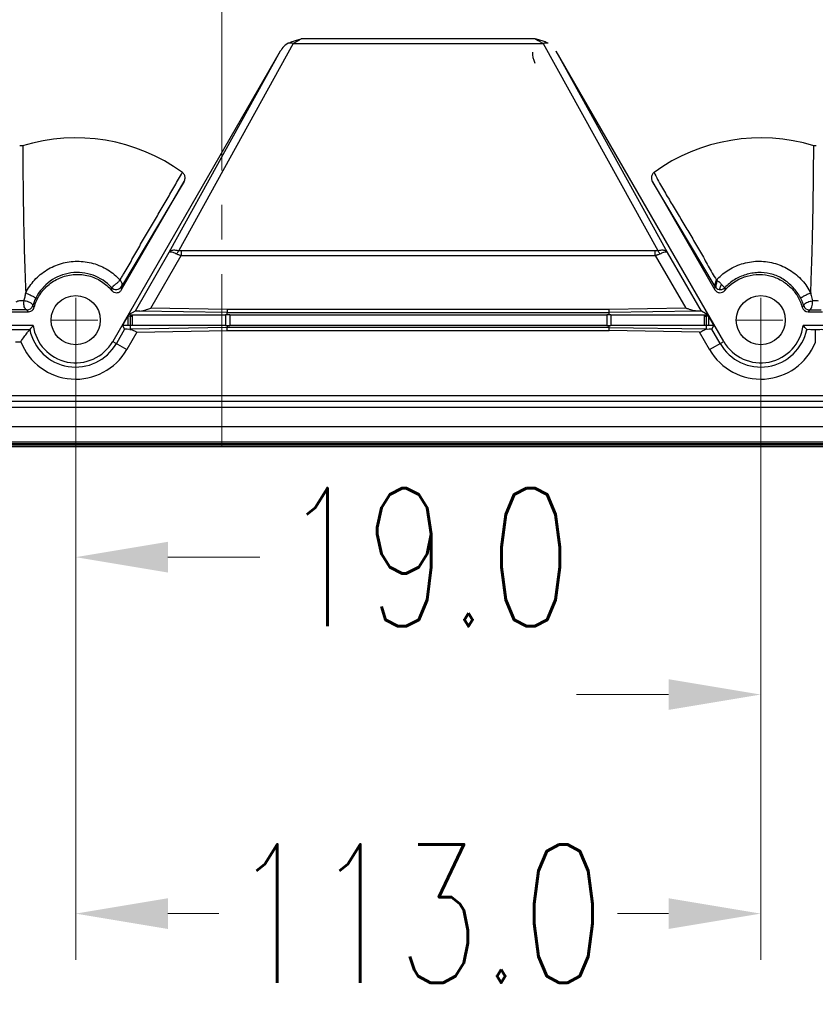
# Model space of a CAD drawing. Header units: inches. Extents: x 3951 to 6642, y -813 to 1217.
# Tile 25 of 33: x 5509 to 5640, y 286 to 449. Entities that reach past the tile are written whole.
import ezdxf

# ---------------------------------------------------------------- set-up
doc = ezdxf.new("R2010")
doc.units = ezdxf.units.IN
doc.header["$LTSCALE"] = 7.600000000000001
doc.header["$MEASUREMENT"] = 0
doc.header["$PDMODE"] = 3
doc.header["$PDSIZE"] = 0.3125
doc.linetypes.add('CENTER', pattern=[2, 1.25, -0.25, 0.25, -0.25])
doc.layers.get('0').update_dxf_attribs({"linetype": 'CONTINUOUS'})
doc.layers.get('Defpoints').update_dxf_attribs({"linetype": 'CONTINUOUS'})
doc.layers.add('5标注', color=1, linetype='CONTINUOUS')
doc.layers.add('center', color=1, linetype='CENTER', lineweight=5)
doc.styles.add('TXT', font='txt.shx', dxfattribs={"width": 0.7, "bigfont": 'INTECAD.SHX'})
doc.dimstyles.new('标准样式', dxfattribs={"dimscale": 7.600000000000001, "dimtxt": 3, "dimasz": 2, "dimexe": 1, "dimexo": 0, "dimgap": 1, "dimtad": 0, "dimdec": 1, "dimzin": 1, "dimdsep": 46, "dimtxsty": 'TXT', "dimcen": 0.09, "dimclrd": 5, "dimclre": 252, "dimadec": 1, "dimazin": 0, "dimtfac": 1, "dimtdec": 1, "dimtofl": 0, "dimtmove": 0, "dimatfit": 3, "dimfxl": 0, "dimtzin": 0, "dimlwd": 13, "dimlwe": 13, "dimarcsym": 0})

# ---------------------------------------------------------------- blocks, each defined once
blk = doc.blocks.new('*D47')
at = {"layer": '5标注', "color": 252, "lineweight": 13}
for p, q in [((5631.407208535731, 397.4915236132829), (5631.407208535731, 329.7706862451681)), ((5649.407208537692, 397.4915236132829), (5649.407208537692, 329.7706862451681))]:
    blk.add_line(p, q, dxfattribs=at)
at = {"layer": '5标注', "color": 5, "lineweight": 13}
for p, q in [((5616.207208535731, 337.3706862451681), (5601.007208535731, 337.3706862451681)), ((5664.607208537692, 337.3706862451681), (5679.807208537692, 337.3706862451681))]:
    blk.add_line(p, q, dxfattribs=at)
at = {"layer": '5标注', "color": 5}
for points in [[(5616.207208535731, 339.9040195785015), (5616.207208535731, 334.8373529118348), (5631.407208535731, 337.3706862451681)], [(5664.607208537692, 339.9040195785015), (5664.607208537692, 334.8373529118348), (5649.407208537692, 337.3706862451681)]]:
    blk.add_solid(points, dxfattribs=at)
at = {"layer": 'Defpoints', "color": 0}
for p in [(5631.407208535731, 397.4915236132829), (5649.407208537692, 397.4915236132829), (5631.407208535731, 337.3706862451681)]:
    blk.add_point(p, dxfattribs=at)
at = {"layer": '5标注', "color": 0, "insert": (5707.357208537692, 337.3706862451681), "char_height": 22.8, "attachment_point": 5, "style": 'TXT'}
blk.add_mtext('18.0', dxfattribs=at)
blk = doc.blocks.new('*D43')
at = {"layer": '5标注', "color": 252, "lineweight": 13}
for p, q in [((5631.407208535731, 397.3615531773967), (5631.407208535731, 293.6408391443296)), ((5518.407208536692, 372.9560778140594), (5518.407208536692, 293.6408391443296))]:
    blk.add_line(p, q, dxfattribs=at)
at = {"layer": '5标注', "color": 5, "lineweight": 13}
for p, q in [((5533.607208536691, 301.2408391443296), (5542.037208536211, 301.2408391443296)), ((5616.207208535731, 301.2408391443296), (5607.777208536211, 301.2408391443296))]:
    blk.add_line(p, q, dxfattribs=at)
at = {"layer": '5标注', "color": 5}
for points in [[(5533.607208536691, 303.7741724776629), (5533.607208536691, 298.7075058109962), (5518.407208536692, 301.2408391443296)], [(5616.207208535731, 303.7741724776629), (5616.207208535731, 298.7075058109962), (5631.407208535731, 301.2408391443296)]]:
    blk.add_solid(points, dxfattribs=at)
at = {"layer": 'Defpoints', "color": 0}
for p in [(5631.407208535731, 397.3615531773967), (5518.407208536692, 372.9560778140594), (5631.407208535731, 301.2408391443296)]:
    blk.add_point(p, dxfattribs=at)
at = {"layer": '5标注', "color": 0, "insert": (5574.907208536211, 301.2408391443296), "char_height": 22.8, "attachment_point": 5, "style": 'TXT'}
blk.add_mtext('113.0', dxfattribs=at)
blk = doc.blocks.new('*D42')
at = {"layer": '5标注', "color": 252, "lineweight": 13}
for p, q in [((5499.407208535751, 397.9800154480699), (5499.407208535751, 352.4336443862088)), ((5518.407208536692, 397.0987879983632), (5518.407208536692, 352.4336443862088))]:
    blk.add_line(p, q, dxfattribs=at)
at = {"layer": '5标注', "color": 5, "lineweight": 13}
for p, q in [((5484.207208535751, 360.0336443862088), (5469.007208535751, 360.0336443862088)), ((5533.607208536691, 360.0336443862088), (5548.807208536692, 360.0336443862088))]:
    blk.add_line(p, q, dxfattribs=at)
at = {"layer": '5标注', "color": 5}
for points in [[(5484.207208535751, 362.5669777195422), (5484.207208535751, 357.5003110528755), (5499.407208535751, 360.0336443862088)], [(5533.607208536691, 362.5669777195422), (5533.607208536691, 357.5003110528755), (5518.407208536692, 360.0336443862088)]]:
    blk.add_solid(points, dxfattribs=at)
at = {"layer": 'Defpoints', "color": 0}
for p in [(5499.407208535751, 397.9800154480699), (5518.407208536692, 397.0987879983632), (5499.407208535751, 360.0336443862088)]:
    blk.add_point(p, dxfattribs=at)
at = {"layer": '5标注', "color": 0, "insert": (5576.357208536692, 360.0336443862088), "char_height": 22.8, "attachment_point": 5, "style": 'TXT'}
blk.add_mtext('19.0', dxfattribs=at)

msp = doc.modelspace()

# ---------------------------------------------------------------- linework, layer by layer
at = {"color": 7, "linetype": 'Continuous'}
for p, q in [((5594.211106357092, 445.527776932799), (5555.603310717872, 445.527776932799)), ((5552.151463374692, 443.4797910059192), (5524.514735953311, 395.6115749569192)), ((5552.151463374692, 443.4797910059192), (5533.795445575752, 410.3060668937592)), ((5554.293832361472, 444.7617324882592), (5535.395785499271, 410.6007950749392)), ((5554.293832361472, 444.7617324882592), (5595.516335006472, 444.7617324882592)), ((5595.516335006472, 444.7617324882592), (5614.418866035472, 410.6002218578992)), ((5616.018971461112, 410.3060669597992), (5597.662953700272, 443.4797910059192)), ((5625.299681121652, 395.6115749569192), (5597.662953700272, 443.4797910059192)), ((5536.289263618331, 422.0065691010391), (5525.934513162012, 404.6734251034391)), ((5525.984491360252, 404.1581799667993), (5536.289263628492, 422.0065690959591)), ((5623.881065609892, 404.6716511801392), (5613.525153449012, 422.0065690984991)), ((5613.525153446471, 422.0065690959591), (5623.830979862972, 404.1563541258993)), ((5533.795445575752, 410.3060668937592), (5528.202791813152, 400.619304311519)), ((5530.789299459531, 401.0998783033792), (5535.796032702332, 409.7720389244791)), ((5535.796455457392, 410.5385959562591), (5535.796032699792, 409.7720389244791)), ((5535.796032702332, 409.7720389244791), (5614.017961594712, 409.7725270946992)), ((5614.017961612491, 410.5385959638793), (5535.796455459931, 410.5385959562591)), ((5614.017961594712, 409.7725270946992), (5614.017961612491, 410.5385959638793)), ((5614.017961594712, 409.7725270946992), (5619.025117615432, 401.0998783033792)), ((5621.611626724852, 400.6193034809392), (5616.018971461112, 410.3060669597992)), ((5525.934360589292, 404.6735161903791), (5525.984491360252, 404.1581799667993)), ((5623.830979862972, 404.1563541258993), (5623.881139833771, 404.6716954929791)), ((5624.809309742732, 404.7641014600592), (5624.909248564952, 405.0055198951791)), ((5625.484132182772, 404.4950805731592), (5625.472752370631, 404.0245696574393)), ((5511.569922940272, 401.2433360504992), (5511.327260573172, 401.5289400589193)), ((5638.244789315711, 401.2441910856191), (5638.487597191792, 401.5298216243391)), ((5507.208444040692, 400.5061899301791), (5510.606230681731, 400.5061899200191)), ((5510.604932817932, 400.5061899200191), (5510.369943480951, 400.8184980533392)), ((5527.139127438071, 400.0175138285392), (5526.126018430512, 398.2627575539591)), ((5527.393015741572, 399.7436851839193), (5526.992994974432, 399.7644049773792)), ((5526.992994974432, 399.7644049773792), (5526.992994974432, 398.2627575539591)), ((5528.202792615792, 400.6193047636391), (5527.139127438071, 400.0175138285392)), ((5527.460375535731, 400.0138750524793), (5527.139127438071, 400.0175138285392)), ((5527.460375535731, 400.0138750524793), (5527.393015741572, 399.7436851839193)), ((5527.393015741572, 399.7436851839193), (5527.398496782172, 398.2612548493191)), ((5527.700101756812, 400.0128337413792), (5527.700101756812, 398.2629098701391)), ((5527.700101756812, 400.0128337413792), (5543.114315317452, 400.0128337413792)), ((5543.410410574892, 400.3795423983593), (5529.002607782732, 400.6310698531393)), ((5543.414774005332, 400.879466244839), (5530.789299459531, 401.0998783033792)), ((5543.114315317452, 400.0128337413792), (5543.114315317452, 398.2629098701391)), ((5543.407196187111, 400.0112662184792), (5543.410410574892, 400.3795423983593)), ((5543.410410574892, 400.3795423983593), (5606.404006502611, 400.3795423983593)), ((5543.414774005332, 400.879466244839), (5543.410429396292, 400.3795423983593)), ((5606.399643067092, 400.879466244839), (5543.414774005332, 400.879466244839)), ((5543.821422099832, 400.0128337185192), (5543.821422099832, 398.2627575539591)), ((5543.821422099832, 400.0128337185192), (5605.992994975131, 400.0128337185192)), ((5605.992994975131, 400.0128337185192), (5605.992994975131, 398.2627575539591)), ((5619.025117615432, 401.0998783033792), (5606.399643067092, 400.879466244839)), ((5606.404006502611, 400.3795423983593), (5606.399643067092, 400.879466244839)), ((5620.811799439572, 400.6310696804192), (5606.404006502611, 400.3795423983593)), ((5606.407220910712, 400.0112637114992), (5606.404006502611, 400.3795423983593)), ((5606.700101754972, 400.0128337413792), (5606.700101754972, 398.2626051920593)), ((5606.700101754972, 400.0128337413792), (5622.114315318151, 400.0128337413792)), ((5622.675289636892, 400.0175138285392), (5621.611626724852, 400.6193034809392)), ((5622.114315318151, 398.2626051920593), (5622.114315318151, 400.0128337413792)), ((5622.405044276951, 399.7428260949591), (5622.341504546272, 400.0138439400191)), ((5622.405044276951, 399.7428260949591), (5622.392842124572, 397.6167041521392)), ((5622.821422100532, 399.7644049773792), (5622.405044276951, 399.7428260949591)), ((5623.688398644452, 398.2627575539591), (5622.675289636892, 400.0175138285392)), ((5622.821422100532, 398.2627575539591), (5622.821422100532, 399.7644049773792)), ((5639.208789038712, 400.5061899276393), (5641.606572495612, 400.5061899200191)), ((5639.445162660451, 400.8184949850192), (5639.209992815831, 400.5061899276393)), ((5511.409335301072, 398.2627575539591), (5506.405081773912, 398.2627575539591)), ((5526.992994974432, 398.2627575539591), (5526.126018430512, 398.2627575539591)), ((5526.126018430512, 398.2627575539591), (5526.484128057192, 397.6424934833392)), ((5527.398496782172, 398.2612548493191), (5527.404137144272, 397.6150313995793)), ((5543.114315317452, 398.2629098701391), (5527.700101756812, 398.2629098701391)), ((5543.398469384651, 398.2643933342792), (5543.401684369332, 397.8960488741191)), ((5605.992994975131, 398.2627575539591), (5543.821422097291, 398.2627575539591)), ((5606.390916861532, 397.3961250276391), (5606.398494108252, 398.2642591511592)), ((5622.114315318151, 398.2626051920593), (5606.700101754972, 398.2626051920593)), ((5623.688398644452, 398.2627575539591), (5622.821422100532, 398.2627575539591)), ((5623.330288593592, 397.6424927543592), (5623.688398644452, 398.2627575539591)), ((5642.409335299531, 398.2627575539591), (5638.405081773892, 398.2627575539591)), ((5506.989822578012, 397.5726732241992), (5510.824594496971, 397.5726732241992)), ((5526.484128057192, 397.6424934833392), (5525.112366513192, 395.2665327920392)), ((5528.500702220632, 397.1359116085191), (5526.844153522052, 394.2666850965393)), ((5543.401684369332, 397.8960488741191), (5527.404121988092, 397.6167678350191)), ((5528.500702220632, 397.1359116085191), (5543.406047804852, 397.3961250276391)), ((5543.406047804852, 397.3961250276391), (5543.401684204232, 397.8960488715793)), ((5606.395280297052, 397.8960488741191), (5543.401684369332, 397.8960488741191)), ((5543.406047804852, 397.3961250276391), (5606.390916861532, 397.3961250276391)), ((5621.313892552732, 397.1356038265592), (5606.390916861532, 397.3961250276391)), ((5622.384023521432, 397.6147524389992), (5606.395210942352, 397.883289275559)), ((5622.970263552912, 394.2666850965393), (5621.313892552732, 397.1356038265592)), ((5622.383980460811, 397.6147429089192), (5622.392842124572, 397.6167041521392)), ((5624.702050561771, 395.2665327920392), (5623.330288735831, 397.642492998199)), ((5640.406946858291, 397.5399869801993), (5640.407208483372, 395.4082298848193)), ((5508.473724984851, 395.5729772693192), (5509.340691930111, 395.5729775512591)), ((5524.514735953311, 395.6115749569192), (5526.844153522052, 394.2666850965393)), ((5622.970263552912, 394.2666850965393), (5625.299681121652, 395.6115749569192)), ((5242.665672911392, 386.7204548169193), (5778.204119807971, 386.7204548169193)), ((5777.204272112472, 385.7206071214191), (5243.665520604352, 385.7206071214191)), ((5840.800161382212, 384.7166362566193), (5242.664934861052, 384.7166362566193)), ((5835.560254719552, 381.5366677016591), (5242.730886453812, 381.5171448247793)), ((5845.286969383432, 378.9834133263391), (5240.108319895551, 378.9834133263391)), ((5845.286969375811, 378.7217569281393), (5240.122994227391, 378.7334230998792)), ((5844.908885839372, 378.4834133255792), (5240.859331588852, 378.4834133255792)), ((5844.908885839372, 378.2334133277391), (5240.858309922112, 378.2334133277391))]:
    msp.add_line(p, q, dxfattribs=at)
for centre in [(5518.407208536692, 399.1377575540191), (5631.407208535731, 399.1377575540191)]:
    msp.add_circle(centre, 4.05236519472, dxfattribs=at)
for centre, radius, start, end in [((5553.772445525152, 443.0008880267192), 1.81959314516, 95.4362977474, 99.61011609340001), ((5518.407208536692, 399.1377575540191), 30.05721926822, 54.1803621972, 107.0129831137), ((5631.407208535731, 399.1377575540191), 30.05721926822, 73.0641487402, 125.8252353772), ((5518.675328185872, 399.3143557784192), 7.67252941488, 42.5072012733, 153.3255235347), ((5525.068363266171, 405.1732954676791), 1.00038161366, 222.5293283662, 330.0102483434), ((5588.325086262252, 406.6228574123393), 64.02921365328, 181.9025674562, 182.3307489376), ((5522.772398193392, 408.1698284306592), 3.8134239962, 311.8693495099, 315.1210733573), ((5624.745085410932, 405.1702763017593), 0.99801411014, 209.9888124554, 308.7205735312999), ((5631.081354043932, 399.3822874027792), 9.44682919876, 136.0337695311, 137.59722205), ((5628.637003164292, 403.3405573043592), 4.08383580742, 159.5995038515, 160.872587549), ((5624.775257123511, 405.1468952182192), 0.9629985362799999, 308.3440729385, 317.4012870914), ((5510.369906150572, 401.8185107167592), 1.00018893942, 270.0021283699, 343.1710271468), ((5518.755844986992, 399.2605588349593), 7.768616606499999, 153.2375680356, 163.0216007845), ((5639.209640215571, 401.5058918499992), 0.9997124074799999, 195.1977160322, 269.9512166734), ((5639.445098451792, 401.8184449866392), 1.00005754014, 196.7745885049, 270.0036650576), ((5524.848101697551, 347.7813805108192), 52.02458740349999, 86.85745658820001, 87.1961132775), ((5527.712601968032, 430.4854556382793), 30.47262445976, 269.5257489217, 269.97649663), ((5543.084645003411, 367.2728405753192), 32.74001656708, 89.43551886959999, 89.9480762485), ((5543.816529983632, 346.541487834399), 53.47134719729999, 89.9947579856, 90.4386149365), ((5606.003214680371, 347.8129518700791), 52.1998786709, 89.556549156, 90.0112173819), ((5606.715403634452, 369.9775500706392), 30.03528464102, 90.0291901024, 90.5879043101), ((5622.096527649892, 429.5606396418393), 29.54781125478, 270.0344918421, 270.4750369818), ((5625.437694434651, 338.7099720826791), 61.10815195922, 92.84461979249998, 93.1175806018), ((5621.316888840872, 508.3862186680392), 108.37721827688, 270.5416916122, 270.7181644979), ((5640.408621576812, 584.1988794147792), 183.38301144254, 269.6989774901, 270.3003399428), ((5528.427183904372, 383.2505661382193), 22.69301179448, 138.5830691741, 140.8669439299), ((5518.407208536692, 399.1377575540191), 7.0523651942, 187.1271594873, 330.0000000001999), ((5527.005493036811, 346.9226953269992), 51.34006374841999, 89.561401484, 90.01394790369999), ((5527.712380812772, 368.5427167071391), 29.72019570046, 90.0236720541, 90.6051294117), ((5543.099793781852, 428.0384228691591), 29.77551381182, 270.0279431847, 270.5747383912), ((5543.810440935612, 450.2122315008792), 51.94947048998, 269.5456262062, 270.012111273), ((5605.997162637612, 452.1518277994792), 53.88907128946, 269.9955688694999, 270.426706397), ((5606.730764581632, 431.1898147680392), 32.92723425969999, 269.4218153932, 269.9466444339), ((5622.083582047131, 365.4878291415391), 32.77479045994, 89.4495210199, 89.94627312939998), ((5622.817847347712, 344.9887416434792), 53.2740160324, 89.9961553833, 90.45104531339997), ((5631.407208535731, 399.1377575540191), 7.0523651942, 209.9999999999, 352.8728405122), ((5621.115874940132, 383.0206384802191), 23.04864438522, 39.1506812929, 41.3993154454), ((5518.407208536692, 399.1377575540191), 7.74244952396, 191.6623216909, 329.9999999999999), ((5631.407208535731, 399.1377575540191), 7.74244952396, 210, 348.3376781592), ((5518.407208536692, 399.1377575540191), 9.7421443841, 201.4637979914, 330.0000000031), ((5631.407208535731, 399.1377575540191), 9.74214439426, 209.999999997, 337.4912723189)]:
    msp.add_arc(centre, radius, start, end, dxfattribs=at)
for centre, major_axis, start_param, end_param in [((5553.867044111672, 442.4506546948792), (1.3416092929, 2.424609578), 0.8357305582, 1.5455789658), ((5595.947372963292, 442.4506546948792), (1.3416092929, -2.424609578), -2.3058604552, -1.5960136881)]:
    msp.add_ellipse(centre, major_axis=major_axis, ratio=0.7217514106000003, start_param=start_param, end_param=end_param, dxfattribs=at)
for points, start_tangent, end_tangent in [([(5553.468674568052, 444.7949632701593), (5554.132698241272, 445.0834443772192), (5554.848338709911, 445.3229876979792), (5555.603310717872, 445.527776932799)], (0.8950281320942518, 0.4460096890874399), (0.970050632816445, 0.2429027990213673)), ([(5554.338955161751, 444.8021098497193), (5554.723153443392, 445.0133336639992), (5555.143595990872, 445.2624912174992), (5555.603310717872, 445.527776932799)], (0.8907051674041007, 0.4545814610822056), (0.8737582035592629, 0.4863605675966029)), ([(5594.211106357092, 445.527776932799), (5594.296870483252, 445.4792030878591), (5594.382206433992, 445.4302206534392), (5594.467128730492, 445.3809735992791), (5594.551649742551, 445.3316174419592), (5594.719535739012, 445.2332285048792), (5594.885777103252, 445.1358423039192), (5595.049696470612, 445.0390669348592), (5595.210105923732, 444.9431352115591), (5595.365920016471, 444.8497417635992), (5595.441862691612, 444.8048685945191), (5595.516336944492, 444.7617358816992)], (0.8717512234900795, -0.4899487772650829), (0.8681643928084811, -0.4962767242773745)), ([(5596.345746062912, 444.7949613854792), (5595.686634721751, 445.0883899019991), (5594.969365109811, 445.3253972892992), (5594.211106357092, 445.527776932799)], (-0.8879232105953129, 0.4599917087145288), (-0.972905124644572, 0.2312047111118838)), ([(5554.293826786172, 444.7617053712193), (5554.199134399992, 444.7817184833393), (5554.010383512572, 444.8095232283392), (5553.733047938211, 444.8203898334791), (5553.600059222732, 444.8122955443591)], (-0.9740859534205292, 0.2261781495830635), (-0.9954714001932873, -0.0950615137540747)), ([(5554.293832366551, 444.7617324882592), (5554.321731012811, 444.777236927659), (5554.338955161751, 444.8021098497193)], (0.9486523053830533, 0.3163207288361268), (0.3696966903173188, 0.9291524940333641)), ([(5596.345745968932, 444.7949608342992), (5596.297218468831, 444.8025073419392), (5596.248053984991, 444.8087666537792), (5596.198294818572, 444.8137381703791), (5596.147981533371, 444.8174215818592), (5595.942000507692, 444.819270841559), (5595.730546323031, 444.8006797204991), (5595.623621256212, 444.7837517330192), (5595.516335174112, 444.7617317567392)], (-0.9858669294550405, 0.1675302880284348), (-0.9748476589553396, -0.2228722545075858)), ([(5509.612127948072, 427.8818727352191), (5509.471284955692, 427.8583101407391), (5509.321627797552, 427.8599229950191), (5509.168292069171, 427.8898964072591)], (-0.9568684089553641, -0.2905216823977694), (-0.9552833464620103, 0.2956919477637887)), ([(5509.659252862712, 427.894404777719), (5509.685713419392, 424.8888804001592), (5509.797507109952, 416.2285612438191), (5509.918689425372, 410.7579000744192), (5510.052516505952, 406.6300732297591), (5510.134618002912, 404.4951915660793), (5510.168704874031, 403.6156813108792)], (0.008012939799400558, -0.9999678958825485), (0.03803095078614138, -0.9992765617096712)), ([(5639.645106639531, 403.5977653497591), (5639.740131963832, 406.0442831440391), (5639.825770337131, 408.4802203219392), (5639.904049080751, 411.0499728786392), (5639.971046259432, 413.8183834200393), (5640.027276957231, 416.836738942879), (5640.075851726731, 420.1538970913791), (5640.117994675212, 423.8230828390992), (5640.163869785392, 427.8919361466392)], (0.06640886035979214, 0.9977924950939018), (0.01412769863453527, 0.9999001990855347)), ([(5640.563980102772, 427.8743936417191), (5640.422746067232, 427.8560342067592), (5640.294434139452, 427.8632257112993), (5640.163361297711, 427.8929497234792)], (-0.956891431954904, -0.2904458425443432), (-0.9560770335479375, 0.2931155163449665)), ([(5525.709300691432, 405.7549381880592), (5526.057829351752, 406.3028387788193), (5526.397051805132, 406.8568003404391), (5527.054037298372, 407.9781498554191), (5527.692721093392, 409.1087932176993), (5528.325487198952, 410.238414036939), (5529.604653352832, 412.4704427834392), (5530.899781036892, 414.6771622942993), (5532.199233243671, 416.8766249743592), (5533.484937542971, 419.0827645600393), (5534.744957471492, 421.3014122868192), (5535.371338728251, 422.4102629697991), (5535.998256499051, 423.5115474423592)], (0.5447863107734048, 0.838574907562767), (0.4972039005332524, 0.8676337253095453)), ([(5536.289263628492, 422.0065690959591), (5536.445048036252, 422.5535570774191), (5536.332135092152, 423.1187076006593), (5536.001355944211, 423.5150295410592)], (0.4931234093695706, 0.8699593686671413), (-0.8135324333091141, 0.5815195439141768)), ([(5613.810752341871, 423.5132098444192), (5613.481668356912, 423.1165185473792), (5613.369731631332, 422.5524064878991), (5613.525153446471, 422.0065690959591)], (-0.8136483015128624, -0.5813574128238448), (0.4962628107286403, -0.8681723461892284)), ([(5613.808959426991, 423.5074659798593), (5614.392537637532, 422.3251326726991), (5615.020588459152, 421.1841937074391), (5616.328728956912, 418.9879478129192), (5617.612443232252, 416.8367412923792), (5618.884569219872, 414.7005355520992), (5620.177870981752, 412.5551569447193), (5621.468708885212, 410.3520120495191), (5622.104412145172, 409.2148259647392), (5622.745462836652, 408.0610677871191), (5623.405215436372, 406.9058466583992), (5624.103469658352, 405.7513067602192)], (0.4178832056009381, -0.908500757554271), (0.5317102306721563, -0.8469263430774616)), ([(5533.795445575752, 410.3060668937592), (5534.156245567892, 410.6047040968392), (5534.720119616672, 410.7061172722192), (5535.395785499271, 410.6007950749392)], (0.5225504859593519, 0.8526083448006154), (0.9588470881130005, -0.2839229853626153)), ([(5535.068414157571, 410.0238533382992), (5534.468530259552, 410.2641459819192), (5534.019335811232, 410.3646188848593), (5533.795445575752, 410.3060668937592)], (-0.9104170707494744, 0.4136916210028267), (-0.5660083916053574, -0.8243994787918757)), ([(5535.395785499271, 410.6007950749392), (5535.379606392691, 410.5724885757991), (5535.361864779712, 410.5429810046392), (5535.322532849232, 410.4804188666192), (5535.234388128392, 410.3420713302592), (5535.145052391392, 410.1889869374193), (5535.068414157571, 410.0238533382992)], (-0.484154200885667, -0.8749826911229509), (-0.3608324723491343, -0.9326306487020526)), ([(5535.796032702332, 409.7720389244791), (5535.534129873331, 409.8449907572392), (5535.290892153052, 409.9303949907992), (5535.068414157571, 410.0238533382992)], (-0.9742359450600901, 0.225531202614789), (-0.9071502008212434, 0.4208069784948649)), ([(5535.796455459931, 410.5385959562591), (5535.651828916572, 410.5452934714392), (5535.517151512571, 410.5665948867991), (5535.395785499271, 410.6007950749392)], (-0.9999984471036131, -0.001762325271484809), (-0.9452538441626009, 0.3263359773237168)), ([(5614.758286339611, 410.0294587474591), (5614.584691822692, 409.9553135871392), (5614.400842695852, 409.8866150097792), (5614.210603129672, 409.8251198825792), (5614.114331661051, 409.7976063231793), (5614.017961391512, 409.7725279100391)], (-0.9097986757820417, -0.415049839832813), (-0.9707789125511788, -0.2399756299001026)), ([(5614.418866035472, 410.6002218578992), (5614.297733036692, 410.5658732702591), (5614.162729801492, 410.5452463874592), (5614.017961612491, 410.5385959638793)], (-0.9426038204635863, -0.3339132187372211), (-0.9999998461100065, -0.0005547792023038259)), ([(5614.418866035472, 410.6002218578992), (5615.097132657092, 410.7060780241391), (5615.660088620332, 410.6038859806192), (5616.018971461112, 410.3060669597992)], (0.9584606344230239, 0.2852248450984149), (0.5225482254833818, -0.8526097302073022)), ([(5614.418866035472, 410.6002218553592), (5614.453299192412, 410.5426312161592), (5614.494014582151, 410.4806602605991), (5614.586271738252, 410.3445598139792), (5614.679671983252, 410.1935952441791), (5614.721809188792, 410.1130634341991), (5614.758249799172, 410.0294412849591)], (0.4841542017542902, -0.8749826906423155), (0.3608254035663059, -0.9326333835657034)), ([(5616.018971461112, 410.3060669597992), (5615.800891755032, 410.3650588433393), (5615.365527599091, 410.2705373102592), (5614.758285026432, 410.0294616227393)], (-0.5660588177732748, 0.8243648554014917), (-0.9121101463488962, -0.4099452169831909)), ([(5510.168808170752, 403.6156852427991), (5511.625312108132, 405.7374407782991), (5513.629212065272, 407.4069844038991), (5516.052624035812, 408.4837185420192), (5518.654899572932, 408.8491898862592), (5521.279462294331, 408.4875509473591), (5523.702772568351, 407.4214828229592), (5525.709778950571, 405.754627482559)], (0.4478617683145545, 0.8941028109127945), (0.673948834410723, -0.7387780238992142)), ([(5624.282007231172, 405.9406000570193), (5626.137122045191, 407.4355239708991), (5628.563073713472, 408.4984218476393), (5631.216519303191, 408.8524545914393), (5633.830219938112, 408.4630229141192), (5636.215921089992, 407.3861580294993), (5638.253484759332, 405.6669639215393), (5639.645106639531, 403.5977653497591)], (0.6942247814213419, 0.7197582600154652), (0.4409140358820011, -0.8975493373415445)), ([(5511.577235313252, 401.2726548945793), (5512.497935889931, 403.3242641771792), (5514.036723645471, 405.0366606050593), (5516.021142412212, 406.1874235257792), (5518.266072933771, 406.6721405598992), (5520.548786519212, 406.4425880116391), (5522.655890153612, 405.5182614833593), (5524.338238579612, 404.0326991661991)], (0.2597315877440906, 0.9656808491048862), (0.6383734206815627, -0.7697268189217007)), ([(5625.473554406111, 404.0217205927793), (5628.705891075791, 406.2541943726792), (5630.674470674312, 406.6492138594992), (5632.685368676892, 406.5038281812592), (5634.585795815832, 405.8059524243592), (5636.224145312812, 404.6282585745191), (5636.898630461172, 403.8894574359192), (5637.464084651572, 403.0697255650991), (5637.704602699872, 402.6343496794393), (5637.915887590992, 402.1842486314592), (5638.010044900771, 401.9540055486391), (5638.096247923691, 401.7204620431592), (5638.174340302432, 401.4837565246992), (5638.210464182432, 401.3643051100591), (5638.244870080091, 401.2438108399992)], (0.6355802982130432, 0.772034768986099), (0.2673603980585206, -0.9635966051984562)), ([(5637.992258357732, 402.7582228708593), (5637.810538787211, 403.0845280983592), (5637.251106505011, 403.909479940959), (5636.560163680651, 404.7100120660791), (5634.891260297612, 406.0216759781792), (5633.957544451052, 406.4700630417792), (5632.979552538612, 406.7728449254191), (5630.949145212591, 406.9645082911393), (5629.929840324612, 406.8589712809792), (5628.930755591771, 406.6246604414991), (5627.062843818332, 405.7893137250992), (5625.484143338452, 404.4950777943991)], (-0.4627889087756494, 0.8864685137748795), (-0.6762859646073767, -0.7366391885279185)), ([(5525.317608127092, 405.3300909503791), (5525.232308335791, 405.2559420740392), (5524.880394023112, 404.9741722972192), (5524.596901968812, 404.7102225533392), (5524.402502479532, 404.5500413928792), (5524.331659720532, 404.4980371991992)], (-0.7447416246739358, -0.6673529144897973), (0.045044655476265, -0.9989849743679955)), ([(5525.709778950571, 405.754627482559), (5525.526993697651, 405.5326847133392), (5525.474588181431, 405.4790345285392)], (-0.5442046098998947, -0.8389525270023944), (-0.7056797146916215, -0.708530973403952)), ([(5525.709778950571, 405.754627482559), (5525.889200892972, 405.4992854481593), (5525.997719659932, 405.2026940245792), (5526.011923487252, 404.9067030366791)], (0.6740568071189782, -0.7386795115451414), (-0.1358463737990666, -0.9907299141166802)), ([(5526.011923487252, 404.9067030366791), (5525.985053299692, 404.786978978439), (5525.934480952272, 404.6733711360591)], (-0.1358463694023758, -0.9907299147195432), (-0.4954363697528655, -0.8686442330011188)), ([(5623.881152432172, 404.6715057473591), (5623.867803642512, 404.8198521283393), (5623.905554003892, 405.0891066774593), (5623.988892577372, 405.4229452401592), (5624.105601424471, 405.7526451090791)], (-0.4669636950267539, 0.8842764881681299), (0.387263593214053, 0.9219690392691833)), ([(5624.044862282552, 404.4593473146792), (5624.034184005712, 404.5396626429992), (5624.035446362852, 404.6503262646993), (5624.070277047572, 404.9390396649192), (5624.142322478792, 405.2781700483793), (5624.244550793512, 405.6203999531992)], (-0.2590378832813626, 0.9658671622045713), (0.3307945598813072, 0.9437027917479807)), ([(5624.105601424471, 405.7526451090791), (5624.140401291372, 405.7128282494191), (5624.187827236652, 405.6705860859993), (5624.244550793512, 405.6203999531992)], (0.5652581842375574, -0.8249140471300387), (0.754608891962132, -0.6561748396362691)), ([(5624.244550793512, 405.6203999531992), (5624.401909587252, 405.5301024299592), (5624.595194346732, 405.4179669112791), (5624.748107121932, 405.2090261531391), (5624.909248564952, 405.0055198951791)], (0.7546088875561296, -0.6561748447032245), (0.740523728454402, -0.6720302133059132)), ([(5624.638908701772, 404.1771561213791), (5624.671899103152, 404.3263635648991), (5624.730685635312, 404.5325509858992), (5624.778626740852, 404.6787076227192)], (0.1655930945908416, 0.9861941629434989), (0.3278270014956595, 0.9447377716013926)), ([(5624.909248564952, 405.0055198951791), (5625.208290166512, 404.7451299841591), (5625.404295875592, 404.5540168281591), (5625.484132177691, 404.4950805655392)], (0.7405237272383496, -0.672030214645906), (0.9268642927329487, -0.37539656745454)), ([(5509.888133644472, 402.2959632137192), (5509.976447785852, 402.6341772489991), (5510.051760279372, 402.963560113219), (5510.115545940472, 403.2894230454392), (5510.169062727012, 403.6186719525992)], (0.2681540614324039, 0.9633760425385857), (0.1471454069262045, 0.98911487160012)), ([(5510.169030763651, 403.6184490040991), (5510.358673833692, 403.5409646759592), (5510.611818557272, 403.4267975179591), (5510.892756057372, 403.2923871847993), (5511.180969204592, 403.1462996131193), (5511.440972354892, 403.0066001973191), (5511.548754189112, 402.9452241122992), (5511.640448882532, 402.8904961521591), (5511.716375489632, 402.8426288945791), (5511.773742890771, 402.8034000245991), (5511.809088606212, 402.7748762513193), (5511.819374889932, 402.7587152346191)], (0.9390331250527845, -0.343826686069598), (-0.3222452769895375, -0.9466562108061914)), ([(5524.338238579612, 404.0326991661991), (5524.718368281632, 403.7411520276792), (5525.202069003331, 403.6611422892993), (5525.662224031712, 403.8182949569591), (5525.983482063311, 404.1564318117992)], (0.6389318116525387, -0.769263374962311), (0.499999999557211, 0.8660254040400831)), ([(5623.832096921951, 404.1544193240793), (5624.152555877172, 403.8169341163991), (5624.611767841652, 403.6594691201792), (5625.093288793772, 403.7376867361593), (5625.472618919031, 404.0224907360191)], (0.5000000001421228, -0.866025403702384), (0.6314656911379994, 0.7754038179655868)), ([(5639.644061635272, 403.6012893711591), (5639.559857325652, 403.5666899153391), (5639.455239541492, 403.5212291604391), (5639.201193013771, 403.4055768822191), (5638.918820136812, 403.2713555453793), (5638.629701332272, 403.1274878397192), (5638.373387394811, 402.9935793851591), (5638.171257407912, 402.8812197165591), (5638.095191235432, 402.8358206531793), (5638.038413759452, 402.7992498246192), (5638.003139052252, 402.7728747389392), (5637.994487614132, 402.7640008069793), (5637.992357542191, 402.7582746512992)], (-0.93079851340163, -0.3655326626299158), (0.2954963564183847, -0.9553438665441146)), ([(5639.645365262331, 403.6002973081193), (5639.744018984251, 403.1723689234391), (5639.836906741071, 402.7473684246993), (5639.926648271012, 402.2963169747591)], (0.2215857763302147, -0.9751408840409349), (0.1830756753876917, -0.9830988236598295)), ([(5508.594667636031, 402.1442302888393), (5508.845822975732, 402.2894018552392), (5509.177495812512, 402.3702047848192), (5509.545155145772, 402.3857246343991), (5509.888135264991, 402.2959627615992)], (0.7346211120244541, 0.678477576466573), (0.8852101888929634, -0.4651912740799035)), ([(5510.369965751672, 400.8184684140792), (5510.178435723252, 400.9079322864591), (5510.004814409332, 401.1630980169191), (5509.883258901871, 401.5361194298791), (5509.841808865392, 401.9407173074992), (5509.888135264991, 402.2959627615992)], (-0.9999066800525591, 0.01366130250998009), (0.2681913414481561, 0.963365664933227)), ([(5511.326807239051, 401.5289794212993), (5511.272717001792, 401.6995631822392), (5511.039422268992, 401.9138980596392), (5510.663447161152, 402.1080021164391), (5510.248634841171, 402.2445863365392), (5509.888135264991, 402.2959627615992)], (0.2694120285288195, 0.9630250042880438), (-0.9999040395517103, 0.01385321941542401)), ([(5510.606230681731, 400.5061899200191), (5511.023770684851, 400.5979356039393), (5511.385040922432, 400.8802817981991), (5511.577235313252, 401.2726548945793)], (1, -1.919979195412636e-09), (0.2627809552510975, 0.9648555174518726)), ([(5638.487599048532, 401.5298155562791), (5638.458581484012, 401.6231441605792), (5638.428419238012, 401.7168010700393), (5638.363883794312, 401.9052206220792), (5638.292873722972, 402.0953880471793), (5638.214530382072, 402.2876685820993), (5638.032428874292, 402.6800103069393), (5637.992258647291, 402.7582230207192)], (-0.2926754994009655, 0.9562118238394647), (-0.4627884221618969, 0.8864687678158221)), ([(5638.487597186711, 401.5298216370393), (5638.543638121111, 401.6990272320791), (5638.781120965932, 401.9117953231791), (5639.157469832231, 402.1067836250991), (5639.568650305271, 402.2443967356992), (5639.926648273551, 402.296316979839)], (-0.2697445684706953, 0.962931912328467), (0.9999297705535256, 0.01185132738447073)), ([(5639.445136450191, 400.8184420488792), (5639.631909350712, 400.9071536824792), (5639.793142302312, 401.1620427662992), (5639.901363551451, 401.537156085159), (5639.942488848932, 401.9428735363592), (5639.926648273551, 402.296316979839)], (0.9999100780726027, 0.01341028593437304), (-0.1348215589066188, 0.9908698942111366)), ([(5639.926648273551, 402.296316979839), (5640.233138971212, 402.3711805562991), (5640.583069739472, 402.3709063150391), (5640.888410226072, 402.2959540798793)], (0.9225210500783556, 0.3859467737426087), (0.9222789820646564, -0.3865248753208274)), ([(5510.369943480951, 400.8184980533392), (5509.740290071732, 400.8161983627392), (5509.034088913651, 400.8163167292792), (5508.357425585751, 400.8191226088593), (5507.780103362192, 400.8245257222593)], (-0.999982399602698, -0.005932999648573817), (-0.9999193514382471, 0.01270002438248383)), ([(5529.002607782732, 400.6310698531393), (5528.568294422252, 400.6310118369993), (5528.301644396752, 400.6268711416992), (5528.202792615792, 400.6193047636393)], (-0.9999908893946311, 0.004268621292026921), (-0.8706082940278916, -0.4919768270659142)), ([(5529.002607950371, 400.6310695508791), (5529.508466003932, 400.7075343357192), (5530.109146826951, 400.8780041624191), (5530.789299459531, 401.0998783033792)], (0.9999908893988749, -0.004268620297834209), (0.9489240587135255, 0.3155045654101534)), ([(5620.811198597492, 400.6310591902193), (5620.444753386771, 400.6764317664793), (5620.017905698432, 400.7839788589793), (5619.543249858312, 400.9294496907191), (5619.025117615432, 401.0998783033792)], (-0.9999910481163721, -0.004231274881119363), (-0.9489240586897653, 0.3155045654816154)), ([(5621.610749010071, 400.6198000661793), (5621.516099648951, 400.6267608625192), (5621.250100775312, 400.6309864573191), (5620.811799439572, 400.6310696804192)], (-0.8704050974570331, 0.4923362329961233), (-0.9999910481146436, -0.00423127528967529)), ([(5509.340691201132, 395.5729775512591), (5509.921668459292, 396.3983574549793), (5510.397557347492, 397.0337317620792), (5510.711622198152, 397.4329685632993), (5510.824594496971, 397.5726732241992)], (0.5630660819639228, 0.826411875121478), (0.6316077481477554, 0.7752881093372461)), ([(5527.404137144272, 397.615031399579), (5526.896501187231, 397.6229424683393), (5526.589690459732, 397.6323743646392), (5526.484128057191, 397.6424934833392)], (-0.9999324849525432, 0.01162004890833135), (-0.5000000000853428, 0.8660254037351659)), ([(5527.357321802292, 397.6138220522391), (5527.733175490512, 397.5164002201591), (5528.100861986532, 397.3513020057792), (5528.500702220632, 397.1359116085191)], (0.9989190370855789, -0.04648394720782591), (0.8746640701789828, -0.4847295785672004)), ([(5621.313892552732, 397.1356038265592), (5621.687014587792, 397.3207348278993), (5622.030844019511, 397.4994066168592), (5622.383760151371, 397.6147265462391)], (0.9026787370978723, 0.4303151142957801), (0.9810951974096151, 0.1935257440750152)), ([(5623.330288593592, 397.6424927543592), (5623.222944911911, 397.6322890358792), (5622.910890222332, 397.6227913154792), (5622.383980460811, 397.6147429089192)], (-0.5005975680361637, -0.8656801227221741), (-0.9999404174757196, -0.01091611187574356)), ([(5640.407087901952, 397.5399882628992), (5639.671863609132, 397.5471452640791), (5639.172810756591, 397.5587179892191), (5638.989822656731, 397.5726731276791)], (-0.999985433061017, 0.005397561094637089), (-0.6316265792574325, 0.7752727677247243)), ([(5641.824594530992, 397.5726732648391), (5641.641545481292, 397.5587157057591), (5641.142309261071, 397.5471415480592), (5640.407087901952, 397.5399882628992)], (-0.6315916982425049, -0.7753011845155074), (-0.9999853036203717, -0.005421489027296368))]:
    msp.add_spline(points, degree=3, dxfattribs=dict(at, start_tangent=start_tangent, end_tangent=end_tangent))
at = {"layer": 'center', "color": 1, "linetype": 'CENTER', "ltscale": 3}
msp.add_line((5542.532208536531, 378.2334133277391), (5542.532208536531, 689.0421017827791), dxfattribs=at)
at = {"layer": 'center', "color": 1, "linetype": 'CENTER', "ltscale": 0.8104730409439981}
for p, q in [((5518.407208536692, 395.0853923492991), (5518.407208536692, 403.1901227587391)), ((5631.407208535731, 395.0853923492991), (5631.407208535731, 403.1901227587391)), ((5514.354843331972, 399.1377575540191), (5522.459573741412, 399.1377575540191)), ((5627.354843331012, 399.1377575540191), (5635.459573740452, 399.1377575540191))]:
    msp.add_line(p, q, dxfattribs=at)

# ---------------------------------------------------------------- dimensions: what is measured, and where the dimension line sits
at = {"layer": '5标注'}
for base, p1, p2, picture, middle in [((5499.407208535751, 360.0336443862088), (5518.407208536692, 397.0987879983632), (5499.407208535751, 397.9800154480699), '*D42', (5576.357208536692, 360.0336443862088)), ((5631.407208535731, 301.2408391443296), (5518.407208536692, 372.9560778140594), (5631.407208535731, 397.3615531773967), '*D43', (5574.907208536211, 301.2408391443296)), ((5631.407208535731, 337.3706862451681), (5649.407208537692, 397.4915236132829), (5631.407208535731, 397.4915236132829), '*D47', (5707.357208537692, 337.3706862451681))]:
    dim = msp.add_linear_dim(base=base, p1=p1, p2=p2, dimstyle='标准样式', override={"dimscale": 7.600000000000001}, dxfattribs=at)
    dim.commit()
    dim.dimension.update_dxf_attribs({"geometry": picture, "text_midpoint": middle, "dimtype": 160})

doc.saveas('drawing.dxf')
